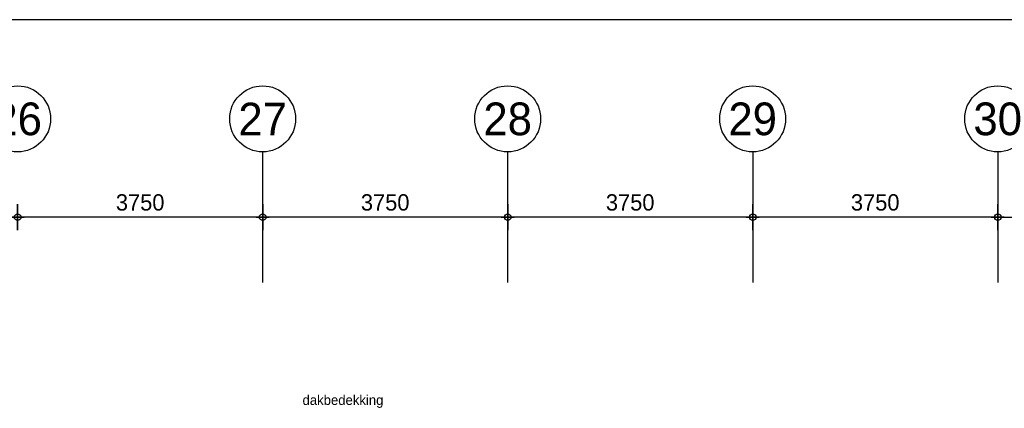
# Model space of a CAD drawing. Extents: x 0 to 140000, y 0 to 84100.
# Tile 103 of 105: x 105968 to 121038, y 77159 to 83100. Entities that reach past the tile are written whole.
import ezdxf
from ezdxf.enums import TextEntityAlignment as Align

# ---------------------------------------------------------------- set-up
doc = ezdxf.new("R2010")
doc.units = 0
doc.header["$LTSCALE"] = 100
doc.header["$MEASUREMENT"] = 0
doc.header["$PDMODE"] = 35
doc.header["$PDSIZE"] = 5
doc.linetypes.add('B0201', pattern=[50, 31.25, -6.25, 6.25, -6.25])
doc.linetypes.add('B0403', pattern=[37.5, 25, -12.5])
doc.layers.get('0').update_dxf_attribs({"linetype": 'CONTINUOUS'})
doc.layers.get('DEFPOINTS').update_dxf_attribs({"linetype": 'CONTINUOUS'})
for name, color, linetype in [('AL$7A---_STRAMIEN', 42, 'B0201'), ('AM$1A---_ALGEMEEN', 1, 'CONTINUOUS'), ('AT$1A---_ALGEMEEN', 7, 'CONTINUOUS'), ('AT$1A---_TEKST', 2, 'CONTINUOUS'), ('BL$8A---_HULPLIJNEN', 1, 'CONTINUOUS')]:
    doc.layers.add(name, color=color, linetype=linetype)
doc.styles.add('02_100', font='B-GBP.shx', dxfattribs={"height": 250})
doc.styles.add('03_200', font='B-GBP.shx', dxfattribs={"height": 700})
doc.styles.add('B-01', font='b-gbp')
doc.dimstyles.new('1732', dxfattribs={"dimscale": 100, "dimtxt": 2.5, "dimasz": 1, "dimexe": 0.18, "dimexo": 0.0625, "dimgap": 1, "dimtad": 1, "dimdec": 0, "dimzin": 0, "dimtxsty": 'B-01', "dimblk1": 'B-TOD', "dimblk2": 'B-TOD', "dimsah": 1, "dimcen": 1, "dimse1": 1, "dimse2": 1, "dimclrt": 2, "dimazin": 3, "dimtfac": 1, "dimtdec": 1, "dimtmove": 0, "dimatfit": 3, "dimtolj": 1, "dimtzin": 0})

# ---------------------------------------------------------------- blocks, each defined once
blk = doc.blocks.new('B-TOD')
for p, q in [((0, -2), (0, 2)), ((-1, 0), (1, 0))]:
    blk.add_line(p, q)
blk.add_circle((0, 0), 0.5)
blk = doc.blocks.new('*D25')
at = {"color": 0, "linetype": 'BYBLOCK'}
blk.add_line((120837, 80080), (117287, 80080), dxfattribs=at)
at = {"layer": 'DEFPOINTS', "color": 0, "linetype": 'BYBLOCK'}
for p in [(117187, 80080), (117187, 80080), (120937, 80080)]:
    blk.add_point(p, dxfattribs=at)
at = {"color": 0, "linetype": 'BYBLOCK', "xscale": 100, "yscale": 100, "zscale": 100, "rotation": 180}
blk.add_blockref('B-TOD', (117187, 80080), dxfattribs=at)
at = {"color": 0, "linetype": 'BYBLOCK', "xscale": 100, "yscale": 100, "zscale": 100}
blk.add_blockref('B-TOD', (120937, 80080), dxfattribs=at)
at = {"color": 2, "linetype": 'BYBLOCK', "insert": (119062, 80305), "char_height": 250, "attachment_point": 5, "style": 'B-01'}
blk.add_mtext('\\A1;3750', dxfattribs=at)
blk = doc.blocks.new('*D26')
at = {"color": 0, "linetype": 'BYBLOCK'}
blk.add_line((105837, 80080), (102287, 80080), dxfattribs=at)
at = {"layer": 'DEFPOINTS', "color": 0, "linetype": 'BYBLOCK'}
for p in [(102187, 80080), (102187, 80080), (105937, 80080)]:
    blk.add_point(p, dxfattribs=at)
at = {"color": 0, "linetype": 'BYBLOCK', "xscale": 100, "yscale": 100, "zscale": 100, "rotation": 180}
blk.add_blockref('B-TOD', (102187, 80080), dxfattribs=at)
at = {"color": 0, "linetype": 'BYBLOCK', "xscale": 100, "yscale": 100, "zscale": 100}
blk.add_blockref('B-TOD', (105937, 80080), dxfattribs=at)
at = {"color": 2, "linetype": 'BYBLOCK', "insert": (104062, 80305), "char_height": 250, "attachment_point": 5, "style": 'B-01'}
blk.add_mtext('\\A1;3750', dxfattribs=at)
blk = doc.blocks.new('*D27')
at = {"color": 0, "linetype": 'BYBLOCK'}
blk.add_line((109587, 80080), (106037, 80080), dxfattribs=at)
at = {"layer": 'DEFPOINTS', "color": 0, "linetype": 'BYBLOCK'}
for p in [(105937, 80080), (105937, 80080), (109687, 80080)]:
    blk.add_point(p, dxfattribs=at)
at = {"color": 0, "linetype": 'BYBLOCK', "xscale": 100, "yscale": 100, "zscale": 100, "rotation": 180}
blk.add_blockref('B-TOD', (105937, 80080), dxfattribs=at)
at = {"color": 0, "linetype": 'BYBLOCK', "xscale": 100, "yscale": 100, "zscale": 100}
blk.add_blockref('B-TOD', (109687, 80080), dxfattribs=at)
at = {"color": 2, "linetype": 'BYBLOCK', "insert": (107812, 80305), "char_height": 250, "attachment_point": 5, "style": 'B-01'}
blk.add_mtext('\\A1;3750', dxfattribs=at)
blk = doc.blocks.new('*D28')
at = {"color": 0, "linetype": 'BYBLOCK'}
blk.add_line((117087, 80080), (113537, 80080), dxfattribs=at)
at = {"layer": 'DEFPOINTS', "color": 0, "linetype": 'BYBLOCK'}
for p in [(113437, 80080), (113437, 80080), (117187, 80080)]:
    blk.add_point(p, dxfattribs=at)
at = {"color": 0, "linetype": 'BYBLOCK', "xscale": 100, "yscale": 100, "zscale": 100, "rotation": 180}
blk.add_blockref('B-TOD', (113437, 80080), dxfattribs=at)
at = {"color": 0, "linetype": 'BYBLOCK', "xscale": 100, "yscale": 100, "zscale": 100}
blk.add_blockref('B-TOD', (117187, 80080), dxfattribs=at)
at = {"color": 2, "linetype": 'BYBLOCK', "insert": (115312, 80305), "char_height": 250, "attachment_point": 5, "style": 'B-01'}
blk.add_mtext('\\A1;3750', dxfattribs=at)
blk = doc.blocks.new('*D29')
at = {"color": 0, "linetype": 'BYBLOCK'}
blk.add_line((113337, 80080), (109787, 80080), dxfattribs=at)
at = {"layer": 'DEFPOINTS', "color": 0, "linetype": 'BYBLOCK'}
for p in [(109687, 80080), (109687, 80080), (113437, 80080)]:
    blk.add_point(p, dxfattribs=at)
at = {"color": 0, "linetype": 'BYBLOCK', "xscale": 100, "yscale": 100, "zscale": 100, "rotation": 180}
blk.add_blockref('B-TOD', (109687, 80080), dxfattribs=at)
at = {"color": 0, "linetype": 'BYBLOCK', "xscale": 100, "yscale": 100, "zscale": 100}
blk.add_blockref('B-TOD', (113437, 80080), dxfattribs=at)
at = {"color": 2, "linetype": 'BYBLOCK', "insert": (111562, 80305), "char_height": 250, "attachment_point": 5, "style": 'B-01'}
blk.add_mtext('\\A1;3750', dxfattribs=at)
blk = doc.blocks.new('*D54')
at = {"color": 0, "linetype": 'BYBLOCK'}
blk.add_line((121037, 80080), (124587, 80080), dxfattribs=at)
at = {"layer": 'DEFPOINTS', "color": 0, "linetype": 'BYBLOCK'}
for p in [(120937, 80080), (124687, 80080), (124687, 80080)]:
    blk.add_point(p, dxfattribs=at)
at = {"color": 0, "linetype": 'BYBLOCK', "xscale": 100, "yscale": 100, "zscale": 100, "rotation": 180}
blk.add_blockref('B-TOD', (120937, 80080), dxfattribs=at)
at = {"color": 0, "linetype": 'BYBLOCK', "xscale": 100, "yscale": 100, "zscale": 100}
blk.add_blockref('B-TOD', (124687, 80080), dxfattribs=at)
at = {"color": 2, "linetype": 'BYBLOCK', "insert": (122812, 80305), "char_height": 250, "attachment_point": 5, "style": 'B-01'}
blk.add_mtext('\\A1;3750', dxfattribs=at)
blk = doc.blocks.new('BORDER')
at = {"linetype": 'BYBLOCK'}
blk.add_line((1, 1), (0, 1), dxfattribs=at)

msp = doc.modelspace()

# ---------------------------------------------------------------- linework, layer by layer
at = {"layer": 'AL$7A---_STRAMIEN'}
for p, q in [((109686.7, 81079.7), (109686.7, 79079.7)), ((113436.7, 81079.7), (113436.7, 79079.7)), ((117186.7, 81079.7), (117186.7, 79079.7)), ((120936.7, 81079.7), (120936.7, 79079.7))]:
    msp.add_line(p, q, dxfattribs=at)
at = {"layer": 'AT$1A---_TEKST', "color": 1}
for centre in [(105936.7, 81584.3), (109686.7, 81584.3), (113436.7, 81584.3), (117186.7, 81584.3), (120936.7, 81584.3)]:
    msp.add_circle(centre, 504.6, dxfattribs=at)

# ---------------------------------------------------------------- block references
at = {"layer": 'BL$8A---_HULPLIJNEN', "linetype": 'B0403', "xscale": 138000, "yscale": 82100, "zscale": 138000}
msp.add_blockref('BORDER', (1000, 1000), dxfattribs=at)

# ---------------------------------------------------------------- texts
at = {"layer": 'AT$1A---_ALGEMEEN', "color": 2, "style": '02_100'}
msp.add_text('dakbedekking', height=150, dxfattribs=at).set_placement((110297.2, 77210))
at = {"layer": 'AT$1A---_TEKST', "color": 3, "style": '03_200'}
for s, p in [('26', (105936.7, 81584.3)), ('27', (109686.7, 81584.3)), ('28', (113436.7, 81584.3)), ('29', (117186.7, 81584.3)), ('30', (120936.7, 81584.3))]:
    msp.add_text(s, height=500, dxfattribs=at).set_placement(p, align=Align.MIDDLE)

# ---------------------------------------------------------------- dimensions: what is measured, and where the dimension line sits
at = {"layer": 'AM$1A---_ALGEMEEN'}
for base, p1, p2, picture, middle in [((102186.7, 80079.7), (105936.7, 80079.6), (102186.7, 80079.6), '*D26', (104061.7, 80304.7)), ((105936.7, 80079.7), (109686.7, 80079.6), (105936.7, 80079.6), '*D27', (107811.7, 80304.7)), ((109686.7, 80079.7), (113436.7, 80079.6), (109686.7, 80079.6), '*D29', (111561.7, 80304.7)), ((113436.7, 80079.7), (117186.7, 80079.6), (113436.7, 80079.6), '*D28', (115311.7, 80304.7)), ((117186.7, 80079.7), (120936.7, 80079.6), (117186.7, 80079.6), '*D25', (119061.7, 80304.7)), ((124686.7, 80079.7), (120936.7, 80079.6), (124686.7, 80079.6), '*D54', (122811.7, 80304.7))]:
    dim = msp.add_linear_dim(base=base, p1=p1, p2=p2, dimstyle='1732', dxfattribs=at)
    dim.commit()
    dim.dimension.update_dxf_attribs({"geometry": picture, "text_midpoint": middle})

doc.saveas('drawing.dxf')
